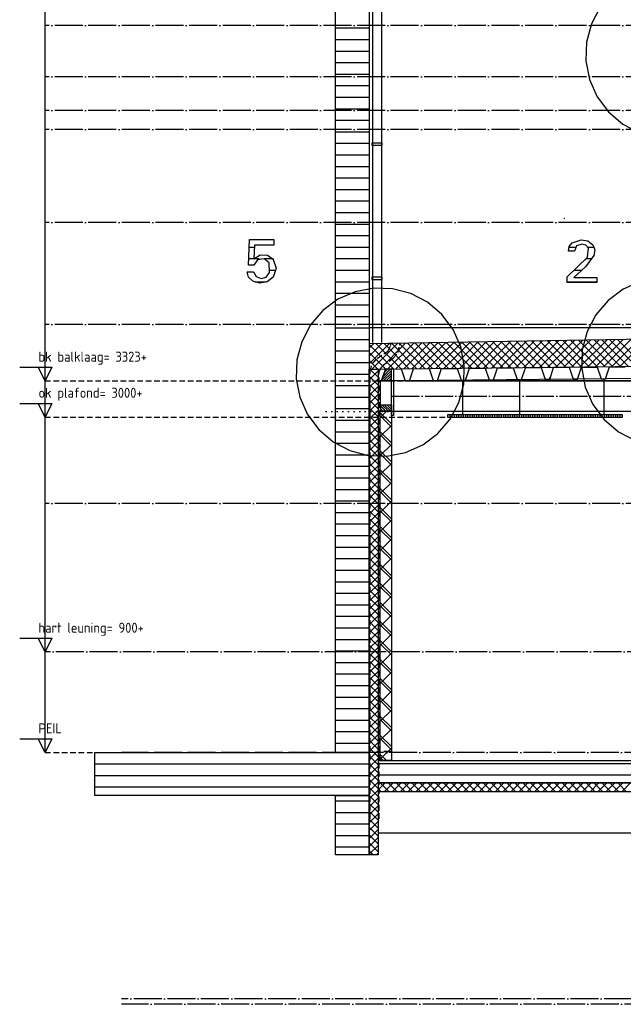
# Model space of a CAD drawing. Extents: x -34050 to 15826, y -13300 to 25096.
# Tile 16 of 40: x -32391 to -26998, y 10409 to 19211. Entities that reach past the tile are written whole.
import ezdxf

# ---------------------------------------------------------------- set-up
doc = ezdxf.new("R2010")
doc.units = 0
doc.header["$MEASUREMENT"] = 0
for name, pattern in [('DASHDOT', [300, 250, -25, 0, -25]), ('DASHED', [75, 50, -25]), ('DOT', [50, 0, -50])]:
    doc.linetypes.add(name, pattern=pattern)
doc.layers.add('LAYER01', color=7, linetype='CONTINUOUS')
doc.styles.get("Standard").update_dxf_attribs({"font": 'isocp.shx'})

msp = doc.modelspace()

# ---------------------------------------------------------------- linework, layer by layer
at = {"layer": 'LAYER01', "color": 5, "linetype": 'Continuous'}
for p, q in [((-32164.3738, 12659.21785), (-32164.3738, 21659.21785)), ((-29268.9392, 16459.2209), (-26679.50135, 16459.2209)), ((-29268.9392, 16134.15835), (-29086.9934, 16316.1026)), ((-29268.9392, 16204.863), (-29158.9813, 16314.8239)), ((-29268.9392, 16275.5768), (-29230.96925, 16313.54675)), ((-29051.3214, 16089.31275), (-29268.9392, 16306.9275)), ((-29245.2484, 16087.1353), (-29015.00245, 16317.37975)), ((-28981.39345, 16090.094), (-29205.30395, 16314.00605)), ((-29173.7335, 16087.93795), (-28943.0176, 16318.6569)), ((-28911.4685, 16090.87675), (-29135.8246, 16315.23895)), ((-29102.2217, 16088.74205), (-28871.02965, 16319.9341)), ((-28841.54055, 16091.66565), (-29066.34825, 16316.47035)), ((-29030.70985, 16089.53855), (-28799.04175, 16321.20665)), ((-28771.61255, 16092.4423), (-28996.8689, 16317.70325)), ((-28959.198, 16090.3427), (-28727.05385, 16322.48995)), ((-28701.6876, 16093.2297), (-28927.3926, 16318.93465)), ((-28887.68615, 16091.1453), (-28655.0659, 16323.7671)), ((-28631.75965, 16094.01245), (-28857.9132, 16320.166)), ((-28816.1743, 16091.94795), (-28583.078, 16325.03965)), ((-28561.83165, 16094.79525), (-28788.4369, 16321.39895)), ((-28744.6625, 16092.74595), (-28511.08705, 16326.3214)), ((-28491.9037, 16095.578), (-28718.9575, 16322.6364)), ((-28673.15065, 16093.5486), (-28439.10215, 16327.59855)), ((-28421.9757, 16096.3608), (-28649.4812, 16323.8678)), ((-28601.6388, 16094.3512), (-28367.11425, 16328.87115)), ((-28352.0508, 16097.14815), (-28580.00185, 16325.0992)), ((-28530.12695, 16095.14925), (-28295.12635, 16330.1483)), ((-28282.1228, 16097.9309), (-28510.5255, 16326.3321)), ((-28458.6151, 16095.95185), (-28223.13845, 16331.4316)), ((-28212.1948, 16098.7137), (-28441.04615, 16327.5635)), ((-28387.10325, 16096.75445), (-28151.1505, 16332.70415)), ((-28142.26685, 16099.49645), (-28371.5698, 16328.7964)), ((-28315.5945, 16097.5525), (-28079.1626, 16333.9813)), ((-28072.3419, 16100.27925), (-28302.09045, 16330.02775)), ((-28244.08265, 16098.3505), (-28007.17165, 16335.26305)), ((-28002.41395, 16101.062), (-28232.6111, 16331.25915)), ((-28172.5708, 16099.15315), (-27935.18675, 16336.53565)), ((-27932.48595, 16101.8448), (-28163.13475, 16332.49665)), ((-28101.05895, 16099.95575), (-27863.19885, 16337.8128)), ((-27862.56105, 16102.63215), (-28093.6554, 16333.72805)), ((-28029.54405, 16100.75835), (-27791.21095, 16339.0915)), ((-27792.63305, 16103.4149), (-28024.17605, 16334.96095)), ((-27958.03225, 16101.5564), (-27719.223, 16340.36865)), ((-27722.7051, 16104.1977), (-27954.6997, 16336.1923)), ((-27886.5204, 16102.359), (-27647.2351, 16341.6458)), ((-27652.7771, 16104.98045), (-27885.22035, 16337.42525)), ((-27582.8491, 16105.7617), (-27815.744, 16338.6566)), ((-27815.00855, 16103.1616), (-27575.2472, 16342.92295)), ((-27512.9242, 16106.5506), (-27746.26465, 16339.88955)), ((-27743.4967, 16103.95965), (-27503.25625, 16344.20015)), ((-27442.9962, 16107.32725), (-27676.78835, 16341.1209)), ((-27671.98485, 16104.76225), (-27431.27135, 16345.4788)), ((-27373.06825, 16108.1146), (-27607.30895, 16342.3584)), ((-27600.473, 16105.5649), (-27359.28345, 16346.756)), ((-27303.14025, 16108.8974), (-27537.83265, 16343.5898)), ((-27528.9612, 16106.3675), (-27287.29555, 16348.02855)), ((-27233.21535, 16109.6802), (-27468.35325, 16344.8166)), ((-27457.44935, 16107.16555), (-27215.3076, 16349.3103)), ((-27163.2843, 16110.46295), (-27398.8739, 16346.0541)), ((-27385.9375, 16107.96815), (-27143.3197, 16350.58745)), ((-27093.3594, 16111.24575), (-27329.3976, 16347.28545)), ((-27314.42565, 16108.7723), (-27071.33485, 16351.86005)), ((-27023.4314, 16112.0331), (-27259.92125, 16348.51835)), ((-27242.9138, 16109.5688), (-26999.3408, 16353.1433)), ((-26953.50645, 16112.81585), (-27190.4419, 16349.74975)), ((-27171.402, 16110.3729), (-26927.35595, 16354.42045)), ((-26883.5785, 16113.59865), (-27120.9625, 16350.98115)), ((-27099.89015, 16111.17555), (-26855.36805, 16355.69305)), ((-26813.6505, 16114.3814), (-27051.4862, 16352.21865)), ((-27028.3783, 16111.97355), (-26783.38015, 16356.9702)), ((-29121.2494, 16088.52995), (-29268.9392, 16236.21825)), ((-29191.17735, 16087.7472), (-29268.9392, 16165.50445)), ((-32390.625, 16104.31365), (-32104.3762, 16104.31365)), ((-32164.3738, 15981.8146), (-32224.3744, 16104.31365)), ((-32104.3762, 16104.31365), (-32164.3738, 15981.8146)), ((-29261.10535, 16086.95985), (-29268.9392, 16094.79525)), ((-29188.9374, 15944.0811), (-29268.9392, 16024.086)), ((-29268.93615, 16063.4506), (-29245.10195, 16087.2818)), ((-29268.93615, 15992.7353), (-29188.9374, 16072.7356)), ((-29188.9374, 16014.79645), (-29261.42275, 16087.2818)), ((-29188.9374, 16085.5057), (-29190.71655, 16087.2818)), ((-29068.93615, 16074.99235), (-29155.4138, 15988.5147)), ((-29077.4292, 16089.12965), (-29144.77845, 16021.77885)), ((-29068.9392, 16052.36665), (-29139.33715, 15981.96565)), ((-29100.4669, 16088.7207), (-29134.13695, 16055.0476)), ((-29068.9392, 16029.73635), (-29116.76025, 15981.9153)), ((-29188.9374, 15873.3734), (-29268.9392, 15953.37675)), ((-29268.93615, 15922.0276), (-29188.9374, 16002.0218)), ((-29068.93615, 16007.1106), (-29094.18335, 15981.86495)), ((-29068.93615, 15984.48485), (-29071.60035, 15981.81915)), ((-32164.3738, 15659.2209), (-32164.3738, 15851.7212)), ((-29188.9374, 15802.6642), (-29268.9392, 15882.66295)), ((-29268.93615, 15851.31225), (-29188.9374, 15931.31715)), ((-29268.93615, 15780.60455), (-29188.9374, 15860.60335)), ((-32390.625, 15781.71995), (-32104.3762, 15781.71995)), ((-32164.3738, 15659.2209), (-32224.3744, 15781.71995)), ((-32104.3762, 15781.71995), (-32164.3738, 15659.2209)), ((-29188.9374, 15731.9504), (-29268.9392, 15811.95375)), ((-29268.93615, 15709.8953), (-29188.94045, 15789.88955)), ((-29164.93835, 15756.06535), (-29119.68385, 15710.8139)), ((-29156.05775, 15769.81355), (-29097.05505, 15710.8139)), ((-29133.42895, 15769.81355), (-29074.42625, 15710.80935)), ((-29110.8032, 15769.81355), (-29068.93615, 15727.95105)), ((-29088.17445, 15769.81355), (-29068.93615, 15750.5768)), ((-29188.9374, 15661.24115), (-29268.9392, 15741.23995)), ((-29268.9392, 15639.18), (-29188.9374, 15719.1803)), ((-29188.9374, 15590.5319), (-29268.9392, 15670.5307)), ((-29168.93615, 15654.3442), (-29112.46645, 15710.8139)), ((-29068.9392, 15597.8073), (-29168.93615, 15697.8073)), ((-29068.9392, 15569.52665), (-29168.93615, 15669.5221)), ((-29164.93835, 15733.43965), (-29142.30955, 15710.80935)), ((-28549.24925, 15679.2206), (-28549.24925, 15659.2209)), ((-28529.2511, 15679.2206), (-28529.2511, 15659.2209)), ((-28509.2499, 15679.2206), (-28509.2499, 15659.2209)), ((-28489.24865, 15679.2206), (-28489.24865, 15659.2209)), ((-28469.2505, 15679.2206), (-28469.2505, 15659.2209)), ((-28449.24925, 15679.2206), (-28449.24925, 15659.2209)), ((-28429.24805, 15679.2206), (-28429.24805, 15659.2209)), ((-28409.2499, 15679.2206), (-28409.2499, 15659.2209)), ((-28389.24865, 15679.2206), (-28389.24865, 15659.2209)), ((-28369.2505, 15679.2206), (-28369.2505, 15659.2209)), ((-28349.24925, 15679.2206), (-28349.24925, 15659.2209)), ((-28329.2511, 15679.2206), (-28329.2511, 15659.2209)), ((-28309.2499, 15679.2206), (-28309.2499, 15659.2209)), ((-28289.24865, 15679.2206), (-28289.24865, 15659.2209)), ((-28269.2505, 15679.2206), (-28269.2505, 15659.2209)), ((-28249.24925, 15679.2206), (-28249.24925, 15659.2209)), ((-28229.2511, 15679.2206), (-28229.2511, 15659.2209)), ((-28209.2499, 15679.2206), (-28209.2499, 15659.2209)), ((-28189.24865, 15679.2206), (-28189.24865, 15659.2209)), ((-28169.2505, 15679.2206), (-28169.2505, 15659.2209)), ((-28149.24925, 15679.2206), (-28149.24925, 15659.2209)), ((-28129.2511, 15679.2206), (-28129.2511, 15659.2209)), ((-28109.2499, 15679.2206), (-28109.2499, 15659.2209)), ((-28089.24865, 15679.2206), (-28089.24865, 15659.2209)), ((-28069.2505, 15679.2206), (-28069.2505, 15659.2209)), ((-28049.24925, 15679.2206), (-28049.24925, 15659.2209)), ((-28029.2511, 15679.2206), (-28029.2511, 15659.2209)), ((-28009.2499, 15679.2206), (-28009.2499, 15659.2209)), ((-27989.24865, 15679.2206), (-27989.24865, 15659.2209)), ((-27969.2505, 15679.2206), (-27969.2505, 15659.2209)), ((-27949.24925, 15679.2206), (-27949.24925, 15659.2209)), ((-27929.24805, 15679.2206), (-27929.24805, 15659.2209)), ((-27909.2499, 15679.2206), (-27909.2499, 15659.2209)), ((-27889.24865, 15679.2206), (-27889.24865, 15659.2209)), ((-27869.2505, 15679.2206), (-27869.2505, 15659.2209)), ((-27849.24925, 15679.2206), (-27849.24925, 15659.2209)), ((-27829.2511, 15679.2206), (-27829.2511, 15659.2209)), ((-27809.2499, 15679.2206), (-27809.2499, 15659.2209)), ((-27789.2517, 15679.2206), (-27789.2517, 15659.2209)), ((-27769.2505, 15679.2206), (-27769.2505, 15659.2209)), ((-27749.24925, 15679.2206), (-27749.24925, 15659.2209)), ((-27729.24805, 15679.2206), (-27729.24805, 15659.2209)), ((-27709.2499, 15679.2206), (-27709.2499, 15659.2209)), ((-27689.24865, 15679.2206), (-27689.24865, 15659.2209)), ((-27669.2505, 15679.2206), (-27669.2505, 15659.2209)), ((-27649.24925, 15679.2206), (-27649.24925, 15659.2209)), ((-27629.2511, 15679.2206), (-27629.2511, 15659.2209)), ((-27609.2499, 15679.2206), (-27609.2499, 15659.2209)), ((-27589.24865, 15679.2206), (-27589.24865, 15659.2209)), ((-27569.2505, 15679.2206), (-27569.2505, 15659.2209)), ((-27549.24925, 15679.2206), (-27549.24925, 15659.2209)), ((-27529.24805, 15679.2206), (-27529.24805, 15659.2209)), ((-27509.2499, 15679.2206), (-27509.2499, 15659.2209)), ((-27489.24865, 15679.2206), (-27489.24865, 15659.2209)), ((-27469.2505, 15679.2206), (-27469.2505, 15659.2209)), ((-27449.24925, 15679.2206), (-27449.24925, 15659.2209)), ((-27429.2511, 15679.2206), (-27429.2511, 15659.2209)), ((-27409.2499, 15679.2206), (-27409.2499, 15659.2209)), ((-27389.24865, 15679.2206), (-27389.24865, 15659.2209)), ((-27369.2505, 15679.2206), (-27369.2505, 15659.2209)), ((-27349.24925, 15679.2206), (-27349.24925, 15659.2209)), ((-27329.2511, 15679.2206), (-27329.2511, 15659.2209)), ((-27309.2499, 15679.2206), (-27309.2499, 15659.2209)), ((-27289.24865, 15679.2206), (-27289.24865, 15659.2209)), ((-27269.2505, 15679.2206), (-27269.2505, 15659.2209)), ((-27249.24925, 15679.2206), (-27249.24925, 15659.2209)), ((-27229.2511, 15679.2206), (-27229.2511, 15659.2209)), ((-27209.2499, 15679.2206), (-27209.2499, 15659.2209)), ((-27189.24865, 15679.2206), (-27189.24865, 15659.2209)), ((-27169.2505, 15679.2206), (-27169.2505, 15659.2209)), ((-27149.24925, 15679.2206), (-27149.24925, 15659.2209)), ((-27129.2511, 15679.2206), (-27129.2511, 15659.2209)), ((-27109.2499, 15679.2206), (-27109.2499, 15659.2209)), ((-27089.24865, 15679.2206), (-27089.24865, 15659.2209)), ((-27069.2505, 15679.2206), (-27069.2505, 15659.2209)), ((-27049.24925, 15679.2206), (-27049.24925, 15659.2209)), ((-27029.24805, 15679.2206), (-27029.24805, 15659.2209)), ((-27009.2499, 15679.2206), (-27009.2499, 15659.2209)), ((-29188.9374, 15519.8181), (-29268.9392, 15599.82145)), ((-29268.93615, 15568.4723), (-29188.94045, 15648.47105)), ((-29168.9392, 15484.6344), (-29068.94225, 15584.6344)), ((-29268.9392, 15497.76305), (-29188.9374, 15577.76185)), ((-29188.9374, 15449.1089), (-29268.9392, 15529.10765)), ((-29268.93615, 15427.05385), (-29188.9374, 15507.04805)), ((-29068.9392, 15428.10365), (-29168.93615, 15528.10365)), ((-29068.9392, 15399.8184), (-29168.93615, 15499.8184)), ((-29188.9374, 15378.39965), (-29268.9392, 15458.39845)), ((-29268.93615, 15356.34005), (-29188.9374, 15436.3388)), ((-29168.9392, 15314.93075), (-29068.9392, 15414.92615)), ((-29188.9374, 15307.68585), (-29268.9392, 15387.69075)), ((-29188.9374, 15236.9766), (-29268.9392, 15316.9815)), ((-29268.93615, 15285.6308), (-29188.9374, 15365.6296)), ((-29068.93615, 15258.3954), (-29168.93615, 15358.3954)), ((-29068.93615, 15230.11475), (-29168.93615, 15330.10865)), ((-29188.9374, 15166.2674), (-29268.9392, 15246.2677)), ((-29268.93615, 15214.917), (-29188.9374, 15294.9219)), ((-29168.93615, 15145.22245), (-29068.9392, 15245.22245)), ((-29188.9374, 15095.55815), (-29268.9392, 15175.55845)), ((-29268.93615, 15144.21235), (-29188.9374, 15224.20655)), ((-29268.93615, 15073.49855), (-29188.94045, 15153.49275)), ((-29068.93615, 15088.6917), (-29168.93615, 15188.6917)), ((-29068.93615, 15060.4065), (-29168.93615, 15160.40495)), ((-29188.9374, 15024.84435), (-29268.9392, 15104.84465)), ((-29268.9392, 15002.78475), (-29188.9374, 15082.7835)), ((-29168.93615, 14975.5188), (-29068.9392, 15075.5188)), ((-29188.9374, 14954.13515), (-29268.9392, 15034.13545)), ((-29268.93615, 14932.0755), (-29188.94045, 15012.0743)), ((-29068.9392, 14918.98805), (-29168.93615, 15018.98195)), ((-29068.9392, 14890.7028), (-29168.93615, 14990.7013)), ((-29188.9374, 14883.42135), (-29268.9392, 14963.4262)), ((-29268.9392, 14861.36625), (-29188.9374, 14941.3666)), ((-29188.9374, 14812.7121), (-29268.9392, 14892.717)), ((-29168.93615, 14805.8151), (-29068.9392, 14905.809)), ((-29188.9374, 14742.00285), (-29268.9392, 14822.00315)), ((-29268.93615, 14790.65705), (-29188.9374, 14870.65125)), ((-29268.93615, 14719.94325), (-29188.9374, 14799.94355)), ((-29068.9392, 14749.2798), (-29168.93615, 14849.27825)), ((-29068.9392, 14720.99915), (-29168.93615, 14820.99305)), ((-29188.9374, 14671.28905), (-29268.9392, 14751.29395)), ((-29268.93615, 14649.234), (-29188.9374, 14729.2343)), ((-29168.93615, 14636.11145), (-29068.9392, 14736.10535)), ((-29188.9374, 14600.57985), (-29268.9392, 14680.58015)), ((-29268.93615, 14578.5202), (-29188.9374, 14658.5251)), ((-29068.93615, 14579.5761), (-29168.93615, 14679.57)), ((-29068.93615, 14551.28935), (-29168.93615, 14651.28935)), ((-29188.9374, 14529.8706), (-29268.9392, 14609.8709)), ((-29188.9374, 14459.1614), (-29268.9392, 14539.1617)), ((-29268.93615, 14507.81555), (-29188.9374, 14587.8113)), ((-29168.93615, 14466.4032), (-29068.93615, 14566.40165)), ((-29188.9374, 14388.44755), (-29268.9392, 14468.4479)), ((-29268.9392, 14366.38795), (-29188.9374, 14446.38825)), ((-29268.93615, 14437.10175), (-29188.94045, 14517.09595)), ((-29068.93615, 14409.86635), (-29168.93615, 14509.86635)), ((-29068.9392, 14381.5857), (-29168.93615, 14481.5811)), ((-29188.9374, 14317.73835), (-29268.9392, 14397.73865)), ((-29268.93615, 14295.6787), (-29188.94045, 14375.679)), ((-29168.9392, 14296.6934), (-29068.93615, 14396.698)), ((-29188.9374, 14247.03065), (-29268.9392, 14327.0294)), ((-29268.9392, 14224.9695), (-29188.9374, 14304.9698)), ((-29068.9392, 14240.16265), (-29168.93615, 14340.16265)), ((-29068.9392, 14211.87745), (-29168.93615, 14311.87745)), ((-29188.9374, 14176.3153), (-29268.9392, 14256.3202)), ((-29188.9374, 14105.6076), (-29268.9392, 14185.6064)), ((-29268.93615, 14154.26025), (-29188.9374, 14234.256)), ((-29168.9392, 14126.98975), (-29068.93615, 14226.98975)), ((-29188.9374, 14034.89225), (-29268.9392, 14114.89715)), ((-29268.93615, 14083.54645), (-29188.9374, 14163.54675)), ((-29268.93615, 14012.8372), (-29188.9374, 14092.8375)), ((-29068.9392, 14070.459), (-29168.93615, 14170.459)), ((-29068.9392, 14042.17375), (-29168.93615, 14142.17375)), ((-29188.9374, 13964.18305), (-29268.9392, 14044.18335)), ((-29268.93615, 13942.1295), (-29188.9374, 14022.1283)), ((-29168.9392, 13957.28605), (-29068.9392, 14057.2815)), ((-29068.93615, 13900.75075), (-29168.93615, 14000.75075)), ((-29188.9374, 13893.47535), (-29268.9392, 13973.4741)), ((-29268.93615, 13871.4203), (-29188.9374, 13951.4145)), ((-29068.93615, 13872.4701), (-29168.93615, 13972.464)), ((-29188.9374, 13822.7661), (-29268.9392, 13902.7649)), ((-29188.9374, 13752.0523), (-29268.9392, 13832.0511)), ((-29268.93615, 13800.7065), (-29188.94045, 13880.7007)), ((-29168.93615, 13787.5778), (-29068.9392, 13887.5778)), ((-29068.9392, 13731.04705), (-29168.93615, 13831.04705)), ((-32164.3738, 13559.21785), (-32164.3738, 13751.24815)), ((-29268.9392, 13729.99115), (-29188.9374, 13809.99145)), ((-29188.9374, 13681.3431), (-29268.9392, 13761.34185)), ((-29268.93615, 13659.2819), (-29188.94045, 13739.28225)), ((-29068.9392, 13702.76185), (-29168.93615, 13802.7603)), ((-32390.625, 13681.7215), (-32104.3762, 13681.7215)), ((-32164.3738, 13559.21785), (-32224.3744, 13681.7215)), ((-32104.3762, 13681.7215), (-32164.3738, 13559.21785)), ((-29188.9374, 13610.63385), (-29268.9392, 13690.63265)), ((-29268.9392, 13588.5742), (-29188.9374, 13668.573)), ((-29168.93615, 13617.87415), (-29068.9392, 13717.87415)), ((-29068.9392, 13561.3434), (-29168.93615, 13661.3373)), ((-29188.9374, 13539.92005), (-29268.9392, 13619.9234)), ((-29268.93615, 13517.865), (-29188.9374, 13597.8592)), ((-29068.9392, 13533.05815), (-29168.93615, 13633.05665)), ((-29188.94045, 13469.2108), (-29268.9392, 13549.2096)), ((-29188.9374, 13398.5016), (-29268.9392, 13478.50035)), ((-29268.93615, 13447.1512), (-29188.9374, 13527.14995)), ((-29168.93615, 13448.17045), (-29068.9392, 13548.16435)), ((-29068.93615, 13391.63515), (-29168.93615, 13491.6336)), ((-29188.9374, 13327.7878), (-29268.9392, 13407.78655)), ((-29268.93615, 13376.44195), (-29188.9374, 13456.44075)), ((-29268.93615, 13305.73275), (-29188.9374, 13385.7315)), ((-29068.93615, 13363.3484), (-29168.93615, 13463.3484)), ((-29188.9374, 13257.07855), (-29268.9392, 13337.07735)), ((-29268.93615, 13235.0235), (-29188.9374, 13315.0177)), ((-29168.93615, 13278.4622), (-29068.93615, 13378.4607)), ((-29068.93615, 13221.93145), (-29168.93615, 13321.92535)), ((-29068.93615, 13193.6447), (-29168.93615, 13293.6447)), ((-29188.9374, 13186.3693), (-29268.9392, 13266.36965)), ((-29268.93615, 13164.3097), (-29188.94045, 13244.3039)), ((-29168.93615, 13108.75855), (-29068.93615, 13208.757)), ((-29188.9374, 13115.6555), (-29268.9392, 13195.6604)), ((-29268.9392, 13093.5959), (-29188.9374, 13173.59465)), ((-29188.9374, 13044.9463), (-29268.9392, 13124.9466)), ((-29068.9392, 13052.2217), (-29168.93615, 13152.2217)), ((-29068.9392, 13023.94105), (-29168.93615, 13123.93645)), ((-29268.9392, 12952.17745), (-29188.9374, 13032.1762)), ((-29268.93615, 13022.88665), (-29188.94045, 13102.88545)), ((-29188.9374, 12974.23705), (-29268.93615, 13054.23735)), ((-29168.9392, 12939.04875), (-29068.93615, 13039.05335)), ((-29188.9374, 12903.52785), (-29268.9392, 12983.52205)), ((-29268.93615, 12881.4682), (-29188.9374, 12961.4624)), ((-29068.9392, 12882.518), (-29168.93615, 12982.518)), ((-29068.9392, 12854.2328), (-29168.93615, 12954.2328)), ((-32164.3738, 12659.21785), (-32164.3738, 12851.71815)), ((-29188.94045, 12832.81405), (-29268.9392, 12912.81435)), ((-29268.93615, 12810.7544), (-29188.9374, 12890.75315)), ((-29168.9392, 12769.34585), (-29068.93615, 12869.3451)), ((-32390.625, 12781.7215), (-32104.3762, 12781.7215)), ((-32164.3738, 12659.21785), (-32224.3744, 12781.7215)), ((-32104.3762, 12781.7215), (-32164.3738, 12659.21785)), ((-29188.94045, 12762.1048), (-29268.9392, 12842.1051)), ((-29188.94045, 12691.39635), (-29268.9392, 12771.39055)), ((-29268.93615, 12740.04515), (-29188.9374, 12820.04545)), ((-29068.93615, 12712.80975), (-29168.93615, 12812.80975)), ((-29068.93615, 12684.5291), (-29168.93615, 12784.52375)), ((-29188.9374, 12620.68175), (-29268.9392, 12700.6813)), ((-29268.93615, 12669.33595), (-29188.9374, 12749.3355)), ((-29268.93615, 12598.62745), (-29188.9374, 12678.62165)), ((-29168.93615, 12599.6422), (-29068.93615, 12699.6414)), ((-29188.9374, 12549.9733), (-29268.9392, 12629.97285)), ((-29268.93615, 12527.9129), (-29188.94045, 12607.90785)), ((-29115.05125, 12589.22045), (-29168.93615, 12643.1053)), ((-29143.33495, 12589.22045), (-29168.93615, 12614.8201)), ((-29188.9374, 12479.25875), (-29268.9392, 12559.2636)), ((-29268.9392, 12457.1991), (-29188.9374, 12537.204)), ((-29188.9374, 12408.55025), (-29268.93615, 12488.5498)), ((-29268.93615, 12386.48985), (-29188.94045, 12466.4894)), ((-29188.9374, 12337.84105), (-29268.93615, 12417.8406)), ((-29268.9392, 12315.78065), (-29188.9374, 12395.7802)), ((-29188.9374, 12267.1318), (-29268.9392, 12347.12675)), ((-29268.93615, 12245.07215), (-29188.9374, 12325.0664)), ((-29185.44005, 12328.5652), (-29124.78335, 12389.22195)), ((-29160.31495, 12309.21705), (-29185.44005, 12334.3422)), ((-29089.6057, 12309.21705), (-29169.60755, 12389.22195)), ((-29134.08205, 12309.21175), (-29054.0741, 12389.22195)), ((-29018.89345, 12309.21705), (-29098.8983, 12389.22195)), ((-29063.36975, 12309.21705), (-28983.3618, 12389.22195)), ((-28948.18115, 12309.21705), (-29028.1891, 12389.22195)), ((-28992.6605, 12309.21175), (-28912.6526, 12389.22195)), ((-28877.4719, 12309.21705), (-28957.47375, 12389.22195)), ((-28921.94825, 12309.21705), (-28841.94335, 12389.22195)), ((-28806.7627, 12309.21705), (-28886.76455, 12389.22195)), ((-28851.23595, 12309.21705), (-28771.23415, 12389.22195)), ((-28736.0504, 12309.21705), (-28816.0553, 12389.22195)), ((-28780.5298, 12309.21705), (-28700.5188, 12389.22195)), ((-28665.3412, 12309.21705), (-28745.343, 12389.22195)), ((-28709.81445, 12309.21705), (-28629.80955, 12389.22195)), ((-28594.6289, 12309.21705), (-28674.6338, 12389.22195)), ((-28639.1052, 12309.21175), (-28559.10035, 12389.22195)), ((-28523.9197, 12309.21705), (-28603.9215, 12389.22195)), ((-28568.396, 12309.21705), (-28488.38805, 12389.22195)), ((-28453.2074, 12309.21705), (-28533.2123, 12389.22195)), ((-28497.6837, 12309.21705), (-28417.67885, 12389.22195)), ((-28382.4951, 12309.21705), (-28462.50305, 12389.22195)), ((-28426.9745, 12309.21705), (-28346.96655, 12389.22195)), ((-28311.7859, 12309.21705), (-28391.79075, 12389.22195)), ((-28356.2622, 12309.21705), (-28276.2573, 12389.22195)), ((-28241.07665, 12309.21705), (-28321.08155, 12389.22195)), ((-28285.553, 12309.21705), (-28205.54505, 12389.22195)), ((-28170.3644, 12309.21705), (-28250.36925, 12389.22195)), ((-28214.8407, 12309.21705), (-28134.8358, 12389.22195)), ((-28099.65515, 12309.21705), (-28179.66005, 12389.22195)), ((-28144.13145, 12309.21705), (-28064.12355, 12389.22195)), ((-28028.94285, 12309.21705), (-28108.94775, 12389.22195)), ((-28073.4192, 12309.21705), (-27993.41735, 12389.22195)), ((-27958.2306, 12309.21705), (-28038.23855, 12389.22195)), ((-28002.7069, 12309.21705), (-27922.70205, 12389.22195)), ((-27887.52135, 12309.21705), (-27967.52625, 12389.22195)), ((-27931.9977, 12309.21705), (-27851.9928, 12389.22195)), ((-27816.8091, 12309.21705), (-27896.817, 12389.22195)), ((-27861.2854, 12309.21705), (-27781.28355, 12389.22195)), ((-27746.09985, 12309.21705), (-27826.10475, 12389.22195)), ((-27790.5792, 12309.21705), (-27710.5713, 12389.22195)), ((-27675.3906, 12309.21705), (-27755.3955, 12389.22195)), ((-27719.86695, 12309.21705), (-27639.86205, 12389.22195)), ((-27604.67835, 12309.21705), (-27684.6863, 12389.22195)), ((-27649.15465, 12309.21705), (-27569.1498, 12389.22195)), ((-27533.9691, 12309.21705), (-27613.974, 12389.22195)), ((-27578.44545, 12309.21705), (-27498.44055, 12389.22195)), ((-27463.25685, 12309.21705), (-27543.26475, 12389.22195)), ((-27507.73315, 12309.21705), (-27427.72825, 12389.22195)), ((-27392.54455, 12309.21705), (-27472.5525, 12389.22195)), ((-27437.02395, 12309.21705), (-27357.01905, 12389.22195)), ((-27321.83535, 12309.21705), (-27401.84325, 12389.22195)), ((-27366.31165, 12309.21705), (-27286.30675, 12389.22195)), ((-27251.1261, 12309.21705), (-27331.131, 12389.22195)), ((-27295.6024, 12309.21705), (-27215.6006, 12389.22195)), ((-27180.4138, 12309.21705), (-27260.4187, 12389.22195)), ((-27224.89015, 12309.21705), (-27144.88525, 12389.22195)), ((-27109.7046, 12309.21705), (-27189.70945, 12389.22195)), ((-27154.17785, 12309.21705), (-27074.17605, 12389.22195)), ((-27038.9923, 12309.21705), (-27119.00025, 12389.22195)), ((-27083.46865, 12309.21705), (-27003.4668, 12389.22195)), ((-26968.2831, 12309.21705), (-27048.28795, 12389.22195)), ((-27012.75635, 12309.21705), (-26932.75145, 12389.22195)), ((-29188.94045, 12196.418), (-29268.9392, 12276.41755)), ((-29268.93615, 12174.3576), (-29188.9374, 12254.35715)), ((-29188.94045, 12125.70875), (-29268.9392, 12205.7083)), ((-29268.93615, 12103.64915), (-29188.9374, 12183.6487)), ((-29188.94045, 12054.99955), (-29268.9392, 12134.9945)), ((-29188.94045, 11984.28575), (-29268.9392, 12064.2853)), ((-29268.93615, 12032.9399), (-29188.9374, 12112.93945)), ((-29188.9374, 11913.5765), (-29268.9392, 11993.57605)), ((-29268.93615, 11962.2307), (-29188.9374, 12042.22565)), ((-29268.93615, 11891.5169), (-29188.94045, 11971.5164)), ((-29268.9392, 11820.8023), (-29188.9374, 11900.8072)), ((-29188.9374, 11842.8627), (-29268.93615, 11922.86225)), ((-29188.9374, 11772.15345), (-29268.93615, 11852.153)), ((-29268.93615, 11750.0984), (-29188.94045, 11830.0934)), ((-29233.6487, 11746.15555), (-29268.93615, 11781.4438)), ((-29202.1698, 11746.1502), (-29188.9374, 11759.38415))]:
    msp.add_line(p, q, dxfattribs=at)
at = {"layer": 'LAYER01', "color": 1, "linetype": 'Continuous'}
for p, q in [((-29238.9374, 21499.8749), (-29238.9374, 16325.8774)), ((-29158.9386, 21499.8749), (-29158.9386, 16325.8774)), ((-27205.4352, 19323.4665), (-27283.58765, 19173.8846)), ((-27283.58765, 19173.8846), (-27326.4557, 19010.6491)), ((-27326.4557, 19010.6491), (-27331.9824, 18843.14115)), ((-27331.9824, 18843.14115), (-27299.9695, 18677.43685)), ((-27299.9695, 18677.43685), (-27231.84815, 18523.02245)), ((-27231.84815, 18523.02245), (-27131.04555, 18387.66325)), ((-27131.04555, 18387.66325), (-27002.62755, 18278.1555)), ((-27002.62755, 18278.1555), (-26853.03955, 18200.0046)), ((-29153.93675, 18108.87605), (-29243.9392, 18108.87605)), ((-29243.9392, 18108.87605), (-29243.9392, 18088.87635)), ((-29243.9392, 18088.87635), (-29153.93675, 18088.87635)), ((-29153.93675, 18088.87635), (-29153.93675, 18108.87605)), ((-29153.93675, 16908.87755), (-29243.9392, 16908.87755)), ((-29243.9392, 16908.87755), (-29243.9392, 16888.8733)), ((-29153.93675, 16888.8733), (-29153.93675, 16908.87755)), ((-29243.9392, 16888.8733), (-29153.93675, 16888.8733)), ((-26844.281, 16870.49865), (-26998.69385, 16802.38035)), ((-29394.03075, 16779.8416), (-29548.4436, 16711.7218)), ((-29228.32335, 16811.8576), (-29394.03075, 16779.8416)), ((-29060.8185, 16806.32935), (-29228.32335, 16811.8576)), ((-28897.58605, 16763.4613), (-29060.8185, 16806.32935)), ((-28747.99805, 16685.31035), (-28897.58605, 16763.4613)), ((-26998.69385, 16802.38035), (-27134.05455, 16701.57775)), ((-29548.4436, 16711.7218), (-29683.8043, 16610.9192)), ((-28619.5801, 16575.8026), (-28747.99805, 16685.31035)), ((-27134.05455, 16701.57775), (-27243.5608, 16573.15675)), ((-29683.8043, 16610.9192), (-29793.31055, 16482.49815)), ((-28518.77745, 16440.4434), (-28619.5801, 16575.8026)), ((-27243.5608, 16573.15675), (-27321.71325, 16423.57485)), ((-29793.31055, 16482.49815), (-29871.463, 16332.91625)), ((-28450.65615, 16286.02905), (-28518.77745, 16440.4434)), ((-27321.71325, 16423.57485), (-27364.5813, 16260.33935)), ((-29871.463, 16332.91625), (-29914.33105, 16169.6808)), ((-26769.50075, 16357.2174), (-29268.9392, 16312.87535)), ((-29268.9392, 16312.87535), (-29268.9392, 16086.87285)), ((-28418.68895, 16120.90455), (-28450.65615, 16286.02905)), ((-27364.5813, 16260.33935), (-27370.10805, 16092.8314)), ((-29914.33105, 16169.6808), (-29919.8578, 16002.17285)), ((-29268.9392, 16086.87285), (-26769.50075, 16114.8758)), ((-28424.1699, 15952.81675), (-28418.6432, 16120.3247)), ((-28418.68895, 16120.90455), (-28418.68895, 16120.90455)), ((-29268.9392, 11746.15555), (-29268.9392, 16087.2818)), ((-29268.9392, 16087.2818), (-29188.9374, 16087.2818)), ((-29188.9374, 16087.2818), (-29188.9374, 11746.15555)), ((-29123.5016, 16088.31175), (-29157.49815, 15982.00075)), ((-29068.93615, 16089.28225), (-29123.5016, 16088.31175)), ((-29068.93615, 15673.3734), (-29068.93615, 16089.28225)), ((-29068.93615, 16089.28225), (-29050.9369, 16089.28225)), ((-29068.93615, 15981.8146), (-29068.93615, 16089.28225)), ((-29050.9369, 16089.28225), (-29050.9369, 15673.3734)), ((-27370.10805, 16092.8314), (-27338.0951, 15927.1271)), ((-29919.8578, 16002.17285), (-29887.84485, 15836.4685)), ((-26504.93775, 15981.8146), (-29168.93615, 15981.8146)), ((-29168.93615, 15981.8146), (-29168.93615, 15710.8139)), ((-29157.49815, 15982.00075), (-29068.93615, 15981.8146)), ((-26844.50075, 16004.84465), (-28947.5006, 15983.97065)), ((-28947.5006, 15983.97065), (-28947.5006, 15981.8146)), ((-28947.5006, 15981.8146), (-26769.50075, 15981.8146)), ((-28467.03795, 15789.5813), (-28424.1699, 15952.81675)), ((-28432.251, 15679.2206), (-28432.251, 15987.34285)), ((-27923.2483, 15679.2206), (-27923.3734, 15996.09375)), ((-27169.2505, 15679.2206), (-27169.2505, 16000.7187)), ((-27338.0951, 15927.1271), (-27269.97375, 15772.7112)), ((-29887.84485, 15836.4685), (-29819.7235, 15682.05415)), ((-29164.93835, 15710.8139), (-29164.93835, 15769.81355)), ((-29164.93835, 15769.81355), (-29068.93615, 15769.81355)), ((-29068.93615, 15769.81355), (-29068.93615, 15710.8139)), ((-28545.19045, 15639.9994), (-28467.03795, 15789.5813)), ((-27269.97375, 15772.7112), (-27169.17115, 15637.3535)), ((-29819.7235, 15682.05415), (-29718.9209, 15546.69495)), ((-29168.93615, 15710.8139), (-26504.93775, 15710.8139)), ((-29068.93615, 15710.8139), (-29164.93835, 15710.8139)), ((-29050.9369, 15673.3734), (-29068.93615, 15673.3734)), ((-27006.25, 15679.2206), (-28569.2505, 15679.2206)), ((-28569.2505, 15679.2206), (-28569.2505, 15659.2209)), ((-27006.25, 15659.2209), (-27006.25, 15679.2206)), ((-28654.69665, 15511.57685), (-28545.19045, 15639.9994)), ((-28569.2505, 15659.2209), (-27055.249, 15659.2209)), ((-27169.17115, 15637.3535), (-27040.7501, 15527.84575)), ((-27055.249, 15659.2209), (-27006.25, 15659.2209)), ((-29718.9209, 15546.69495), (-29590.4999, 15437.1872)), ((-28790.05735, 15410.77575), (-28654.69665, 15511.57685)), ((-27040.7501, 15527.84575), (-26891.16515, 15449.6948)), ((-29590.4999, 15437.1872), (-29440.9149, 15359.03625)), ((-28944.4702, 15342.65595), (-28790.05735, 15410.77575)), ((-29440.9149, 15359.03625), (-29277.67945, 15316.1682)), ((-29277.67945, 15316.1682), (-29110.17455, 15310.63995)), ((-29110.17455, 15310.63995), (-28944.4702, 15342.65595)), ((-29185.437, 12389.22195), (-26539.93835, 12389.22195)), ((-29185.437, 12309.21705), (-29185.437, 12389.22195)), ((-26619.93715, 12309.21705), (-29185.437, 12309.21705)), ((-26619.93715, 11939.22195), (-29185.437, 11939.22195)), ((-29188.9374, 11746.15555), (-29268.9392, 11746.15555))]:
    msp.add_line(p, q, dxfattribs=at)
at = {"layer": 'LAYER01', "color": 3, "linetype": 'Continuous'}
for p, q in [((-29268.9392, 21284.3445), (-29268.9392, 12659.21785)), ((-29568.93615, 12659.21785), (-29568.93615, 21134.34295)), ((-30345.56275, 17017.9718), (-30337.3749, 17245.3766)), ((-30337.3749, 17245.3766), (-30229.0619, 17245.3766)), ((-30292.43775, 17195.7489), (-30298.5626, 17073.12315)), ((-30120.7489, 17195.7489), (-30292.43775, 17195.7489)), ((-30229.0619, 17245.3766), (-30120.7489, 17245.3766)), ((-30120.7489, 17245.3766), (-30120.7489, 17195.7489)), ((-27488.0005, 17141.25215), (-27482.11365, 17183.6151)), ((-27482.11365, 17183.6151), (-27455.2826, 17216.88995)), ((-27455.3131, 17216.8747), (-27373.5565, 17244.80135)), ((-27417.2516, 17188.84125), (-27434.8358, 17141.29335)), ((-27369.43665, 17205.9677), (-27417.2516, 17188.84125)), ((-27373.5626, 17244.812), (-27315.6128, 17235.87495)), ((-27333.2672, 17196.82465), (-27369.4763, 17205.99825)), ((-27308.1238, 17169.18945), (-27333.2672, 17196.82465)), ((-27318.37465, 17090.15505), (-27308.1146, 17169.104)), ((-27315.6128, 17235.87495), (-27269.339, 17199.91915)), ((-27269.3115, 17199.84285), (-27252.53295, 17152.89155)), ((-30298.5626, 17073.12315), (-30243.48145, 17107.89185)), ((-30243.48145, 17107.89185), (-30178.35085, 17106.4087)), ((-30178.35085, 17106.4087), (-30124.7925, 17069.01855)), ((-27500.25025, 16911.6913), (-27318.869, 17089.55385)), ((-27461.438, 17141.25215), (-27488.0005, 17141.25215)), ((-27434.8755, 17141.25215), (-27461.438, 17141.25215)), ((-27261.1267, 17103.78265), (-27334.6771, 17001.61745)), ((-27252.53295, 17152.89155), (-27261.145, 17103.7781)), ((-30298.5626, 17017.9718), (-30345.56275, 17017.9718)), ((-30265.00855, 17065.39915), (-30298.584, 17017.94585)), ((-30207.5104, 17073.9517), (-30265.00855, 17065.39915)), ((-30161.62415, 17038.40485), (-30207.5104, 17073.9517)), ((-30159.5642, 16950.49895), (-30161.5906, 17038.33925)), ((-30100.1648, 16989.34175), (-30124.81995, 16909.6405)), ((-30124.8108, 17069.0338), (-30100.1648, 16989.34175)), ((-27334.6863, 17001.59605), (-27439.5935, 16907.58515)), ((-30358.49915, 16956.65895), (-30303.31115, 16956.65895)), ((-30345.70005, 16908.43355), (-30358.49305, 16956.67875)), ((-30308.7494, 16874.9069), (-30345.70005, 16908.43355)), ((-30303.31115, 16956.65895), (-30278.88185, 16914.9719)), ((-30278.88185, 16914.9719), (-30233.82875, 16897.21985)), ((-30233.82875, 16897.21985), (-30187.52745, 16911.0245)), ((-30187.52745, 16911.0245), (-30159.59165, 16950.44405)), ((-30124.8108, 16909.65575), (-30178.46375, 16869.429)), ((-27500.25025, 16862.3749), (-27500.25025, 16911.6913)), ((-27439.624, 16907.59585), (-27234.56115, 16907.59585)), ((-27234.56115, 16907.59585), (-27234.56115, 16862.3749)), ((-30244.10095, 16857.0175), (-30308.71275, 16874.85655)), ((-30178.46375, 16869.429), (-30244.10095, 16857.0175)), ((-27234.56115, 16862.3749), (-27500.25025, 16862.3749)), ((-27122.12525, 16107.15635), (-26982.12585, 16108.46865)), ((-29157.49815, 15982.00075), (-29123.5016, 16088.31175)), ((-29123.5016, 16088.31175), (-28983.49915, 16089.65605)), ((-28983.49915, 16089.65605), (-28947.5006, 15983.97065)), ((-28907.49815, 15984.3445), (-28873.49855, 16090.6906)), ((-28873.49855, 16090.6906), (-28733.49915, 16092.00285)), ((-28733.49915, 16092.00285), (-28697.5006, 15986.3434)), ((-28657.49815, 15986.7172), (-28623.49855, 16093.03285)), ((-28623.49855, 16093.03285), (-28483.49915, 16094.3466)), ((-28483.49915, 16094.3466), (-28447.5006, 15988.68715)), ((-28406.8146, 15989.06555), (-28372.8119, 16095.3766)), ((-28372.8119, 16095.3766), (-28232.8125, 16096.71935)), ((-28232.8125, 16096.71935), (-28196.81395, 15991.03395)), ((-28156.8115, 15991.4078), (-28122.8119, 16097.74935)), ((-28122.8119, 16097.74935), (-27982.8125, 16099.0616)), ((-27982.8125, 16099.0616), (-27946.8109, 15993.4082)), ((-27906.8115, 15993.7805), (-27872.8119, 16100.09155)), ((-27872.8119, 16100.09155), (-27732.8125, 16101.40535)), ((-27732.8125, 16101.40535), (-27696.8109, 15995.75045)), ((-27656.1249, 15996.12425), (-27622.12525, 16102.4399)), ((-27622.12525, 16102.4399), (-27482.12585, 16103.78265)), ((-27482.12585, 16103.78265), (-27446.12425, 15998.09265)), ((-27406.1249, 15998.4726), (-27372.12525, 16104.8126)), ((-27372.12525, 16104.8126), (-27232.12585, 16106.1264)), ((-27232.12585, 16106.1264), (-27196.12425, 16000.4715)), ((-27156.1249, 16000.84535), (-27122.12525, 16107.15635)), ((-29177.4994, 15981.8146), (-29157.49815, 15982.00075)), ((-28947.5006, 15983.97065), (-28907.49815, 15984.3445)), ((-28697.5006, 15986.3434), (-28657.49815, 15986.7172)), ((-28447.5006, 15988.68715), (-28407.56225, 15989.06555)), ((-28426.81275, 15988.8733), (-28406.8146, 15989.06555)), ((-28407.56225, 15989.06555), (-28401.1261, 16009.1263)), ((-28196.81395, 15991.03395), (-28156.8115, 15991.4078)), ((-27946.8109, 15993.4082), (-27906.8115, 15993.7805)), ((-27696.8109, 15995.75045), (-27656.8756, 15996.12425)), ((-27676.1261, 15995.9366), (-27656.1249, 15996.12425)), ((-27656.8756, 15996.12425), (-27650.4364, 16016.1896)), ((-27446.12425, 15998.09265), (-27406.1249, 15998.4726)), ((-27196.12425, 16000.4715), (-27156.1249, 16000.84535)), ((-29168.93615, 12589.22045), (-29168.93615, 15710.8139)), ((-29168.93615, 15710.8139), (-29068.93615, 15710.8139)), ((-29068.93615, 15710.8139), (-29068.93615, 12589.22045)), ((-31718.93615, 12276.1551), (-31718.93615, 12659.21785)), ((-31718.93615, 12659.21785), (-29268.9392, 12659.21785)), ((-29268.9392, 12659.21785), (-29568.93615, 12659.21785)), ((-29268.9392, 12659.21785), (-29268.9392, 12276.1551)), ((-29185.437, 12589.22045), (-26539.93835, 12589.22045)), ((-29185.437, 12389.22195), (-29185.437, 12589.22045)), ((-29068.93615, 12589.22045), (-29168.93615, 12589.22045)), ((-29068.93615, 12668.09385), (-29138.9374, 12668.09385)), ((-29138.9374, 12668.09385), (-29138.9374, 12668.09385)), ((-29138.9374, 12668.09385), (-29068.93615, 12668.09385)), ((-29068.93615, 12668.09385), (-29068.93615, 12668.09385)), ((-26539.93835, 12389.22195), (-29185.437, 12389.22195)), ((-29268.9392, 12276.1551), (-31718.93615, 12276.1551)), ((-29568.93615, 11746.15555), (-29568.93615, 12276.1551)), ((-29568.93615, 12276.1551), (-29268.9392, 12276.1551)), ((-29268.9392, 12276.1551), (-29268.9392, 11746.15555)), ((-29268.9392, 11746.15555), (-29568.93615, 11746.15555))]:
    msp.add_line(p, q, dxfattribs=at)
at = {"layer": 'LAYER01', "color": 1, "linetype": 'DASHDOT'}
for p, q in [((-3318.25105, 19159.2224), (-32164.3738, 19159.2224)), ((-3318.25105, 18701.2192), (-32164.3738, 18701.2192)), ((-3318.25105, 18399.2203), (-32164.3738, 18399.2203)), ((-3318.25105, 18229.75005), (-32164.3738, 18229.75005)), ((-3318.25105, 17399.2218), (-32164.3738, 17399.2218)), ((-3318.25105, 16487.21925), (-32164.3738, 16487.21925)), ((-3318.25105, 14887.2177), (-32164.3738, 14887.2177)), ((-26414.93835, 13559.21785), (-32164.3738, 13559.21785)), ((-2731.0011, 12659.21785), (-31480.43825, 12659.21785)), ((-3212.2505, 10459.2201), (-31480.43825, 10459.2201)), ((-2731.0011, 10409.21785), (-31480.43825, 10409.21785))]:
    msp.add_line(p, q, dxfattribs=at)
at = {"layer": 'LAYER01', "color": 2, "linetype": 'Continuous'}
for p, q in [((-29268.9392, 19134.6115), (-29568.93615, 19134.6115)), ((-29268.9392, 19031.4865), (-29568.93615, 19031.4865)), ((-29268.9392, 18928.35695), (-29568.93615, 18928.35695)), ((-29268.9392, 18825.23195), (-29568.93615, 18825.23195)), ((-29268.9392, 18722.10695), (-29568.93615, 18722.10695)), ((-29268.9392, 18618.97735), (-29568.93615, 18618.97735)), ((-29268.9392, 18515.85235), (-29568.93615, 18515.85235)), ((-29268.9392, 18412.7228), (-29568.93615, 18412.7228)), ((-29268.9392, 18309.5978), (-29568.93615, 18309.5978)), ((-29268.9392, 18206.4682), (-29568.93615, 18206.4682)), ((-29268.9392, 18103.3432), (-29568.93615, 18103.3432)), ((-29268.9392, 18000.2182), (-29568.93615, 18000.2182)), ((-29268.9392, 17897.0886), (-29568.93615, 17897.0886)), ((-29268.9392, 17793.9636), (-29568.93615, 17793.9636)), ((-29268.9392, 17690.8325), (-29568.93615, 17690.8325)), ((-29268.9392, 17587.7075), (-29568.93615, 17587.7075)), ((-29268.9392, 17484.57795), (-29568.93615, 17484.57795)), ((-29268.9392, 17381.45295), (-29568.93615, 17381.45295)), ((-29268.9392, 17278.32335), (-29568.93615, 17278.32335)), ((-30293.46315, 17175.19835), (-30339.90175, 17175.19835)), ((-29268.9392, 17175.19835), (-29568.93615, 17175.19835)), ((-27427.5635, 17175.19835), (-27485.2112, 17175.19835)), ((-27257.0984, 17175.19835), (-27311.40135, 17175.19835)), ((-30251.09255, 17072.07335), (-30343.6157, 17072.07335)), ((-30127.2827, 17072.07335), (-30201.4099, 17072.07335)), ((-29268.9392, 17072.07335), (-29568.93615, 17072.07335)), ((-27275.82395, 17072.07335), (-27333.2611, 17072.07335)), ((-30101.6449, 16968.9438), (-30154.72105, 16968.9438)), ((-29268.9392, 16968.9438), (-29568.93615, 16968.9438)), ((-27368.3777, 16968.9438), (-27432.23265, 16968.9438)), ((-30187.46035, 16865.8188), (-30288.66575, 16865.8188)), ((-29268.9392, 16865.8188), (-29568.93615, 16865.8188)), ((-27234.56115, 16865.8188), (-27500.25025, 16865.8188)), ((-29268.9392, 16762.6892), (-29568.93615, 16762.6892)), ((-29268.9392, 16659.5642), (-29568.93615, 16659.5642)), ((-29268.9392, 16556.43465), (-29568.93615, 16556.43465)), ((-29268.9392, 16453.30965), (-29568.93615, 16453.30965)), ((-29268.9392, 16350.18465), (-29568.93615, 16350.18465)), ((-29268.9392, 16247.05355), (-29568.93615, 16247.05355)), ((-29268.9392, 16143.92855), (-29568.93615, 16143.92855)), ((-29268.9392, 16040.79895), (-29568.93615, 16040.79895)), ((-29268.9392, 15937.67395), (-29568.93615, 15937.67395)), ((-29268.9392, 15834.54435), (-29568.93615, 15834.54435)), ((-29268.9392, 15731.41935), (-29568.93615, 15731.41935)), ((-29268.9392, 15628.2898), (-29568.93615, 15628.2898)), ((-29268.9392, 15525.1648), (-29568.93615, 15525.1648)), ((-29268.9392, 15422.0398), (-29568.93615, 15422.0398)), ((-29268.9392, 15318.9102), (-29568.93615, 15318.9102)), ((-29268.9392, 15215.7852), (-29568.93615, 15215.7852)), ((-29268.9392, 15112.65565), (-29568.93615, 15112.65565)), ((-29268.9392, 15009.53065), (-29568.93615, 15009.53065)), ((-29268.9392, 14906.39955), (-29568.93615, 14906.39955)), ((-29268.9392, 14803.27455), (-29568.93615, 14803.27455)), ((-29268.9392, 14700.15105), (-29568.93615, 14700.15105)), ((-29268.9392, 14597.01995), (-29568.93615, 14597.01995)), ((-29268.9392, 14493.89495), (-29568.93615, 14493.89495)), ((-29268.9392, 14390.7654), (-29568.93615, 14390.7654)), ((-29268.9392, 14287.6404), (-29568.93615, 14287.6404)), ((-29268.9392, 14184.5108), (-29568.93615, 14184.5108)), ((-29268.9392, 14081.3858), (-29568.93615, 14081.3858)), ((-29268.9392, 13978.25625), (-29568.93615, 13978.25625)), ((-29268.9392, 13875.13125), (-29568.93615, 13875.13125)), ((-29268.9392, 13772.00625), (-29568.93615, 13772.00625)), ((-29268.9392, 13668.87665), (-29568.93615, 13668.87665)), ((-29268.9392, 13565.75165), (-29568.93615, 13565.75165)), ((-29268.9392, 13462.62205), (-29568.93615, 13462.62205)), ((-29268.9392, 13359.49705), (-29568.93615, 13359.49705)), ((-29268.9392, 13256.36595), (-29568.93615, 13256.36595)), ((-29268.9392, 13153.24095), (-29568.93615, 13153.24095)), ((-29268.9392, 13050.11595), (-29568.93615, 13050.11595)), ((-29268.9392, 12946.9864), (-29568.93615, 12946.9864)), ((-29268.9392, 12843.8614), (-29568.93615, 12843.8614)), ((-29268.9392, 12740.7318), (-29568.93615, 12740.7318)), ((-29268.9392, 12225.09765), (-29568.93615, 12225.09765)), ((-29268.9392, 12121.97265), (-29568.93615, 12121.97265)), ((-29268.9392, 12018.8423), (-29568.93615, 12018.8423)), ((-29268.9392, 11915.7173), (-29568.93615, 11915.7173)), ((-29268.9392, 11812.58775), (-29568.93615, 11812.58775))]:
    msp.add_line(p, q, dxfattribs=at)
at = {"layer": 'LAYER01', "color": 3, "linetype": 'DASHDOT'}
for p, q in [((-27525.25025, 17435.37445), (-27519.85475, 17435.6964)), ((-29068.93615, 15845.68785), (-26504.50135, 15845.68785))]:
    msp.add_line(p, q, dxfattribs=at)
at = {"layer": 'LAYER01', "color": 2, "linetype": 'DASHED'}
for p, q in [((-29102.6886, 16248.65415), (-29075.1343, 16299.9756)), ((-29075.1251, 16299.93895), (-29075.4364, 16319.9692)), ((-29010.71775, 16234.99605), (-28995.1782, 16301.10625)), ((-28995.1233, 16301.18715), (-28995.4376, 16321.2219)), ((-29198.06215, 16182.4997), (-29102.6886, 16248.65415)), ((-29055.43825, 16184.06525), (-29010.71775, 16234.99605)), ((-29258.9386, 16067.03035), (-29242.76735, 16132.3471)), ((-29242.76735, 16132.3471), (-29197.99195, 16182.576)), ((-29178.93675, 16067.03035), (-29151.48315, 16117.4362)), ((-29151.4984, 16117.4057), (-29055.43825, 16184.06525)), ((-29258.9386, 12066.87545), (-29258.9386, 16067.03035)), ((-29178.93675, 12066.87545), (-29178.93675, 16067.03035))]:
    msp.add_line(p, q, dxfattribs=at)
at = {"layer": 'LAYER01', "color": 5, "linetype": 'DASHED'}
for p, q in [((-32164.3738, 15981.8146), (-27032.251, 15981.8146)), ((-32164.3738, 15659.2209), (-28482.2479, 15659.2209)), ((-32164.3738, 12659.21785), (-31718.93615, 12659.21785))]:
    msp.add_line(p, q, dxfattribs=at)
at = {"layer": 'LAYER01', "color": 1, "linetype": 'DOT'}
msp.add_line((-29052.43835, 15709.81445), (-29739.24865, 15709.81445), dxfattribs=at)
at = {"layer": 'LAYER01', "color": 6, "linetype": 'Continuous'}
for p, q in [((-29268.9392, 12556.0875), (-31718.93615, 12556.0875)), ((-23584.93805, 12559.7435), (-29185.437, 12559.7435)), ((-29268.9392, 12452.9625), (-31718.93615, 12452.9625)), ((-23264.93685, 12456.6185), (-29185.437, 12456.6185)), ((-29268.9392, 12349.8329), (-31718.93615, 12349.8375))]:
    msp.add_line(p, q, dxfattribs=at)

# ---------------------------------------------------------------- texts
at = {"layer": 'LAYER01', "color": 1}
for s, p in [('bk balklaag= 3323+', (-32222.62575, 16153.56295)), ('ok plafond= 3000+', (-32222.62575, 15830.96925)), ('hart leuning= 900+', (-32222.62575, 13730.5023)), ('PEIL', (-32222.62575, 12830.97075))]:
    msp.add_text(s, height=90, dxfattribs=at).set_placement(p)

doc.saveas('drawing.dxf')
